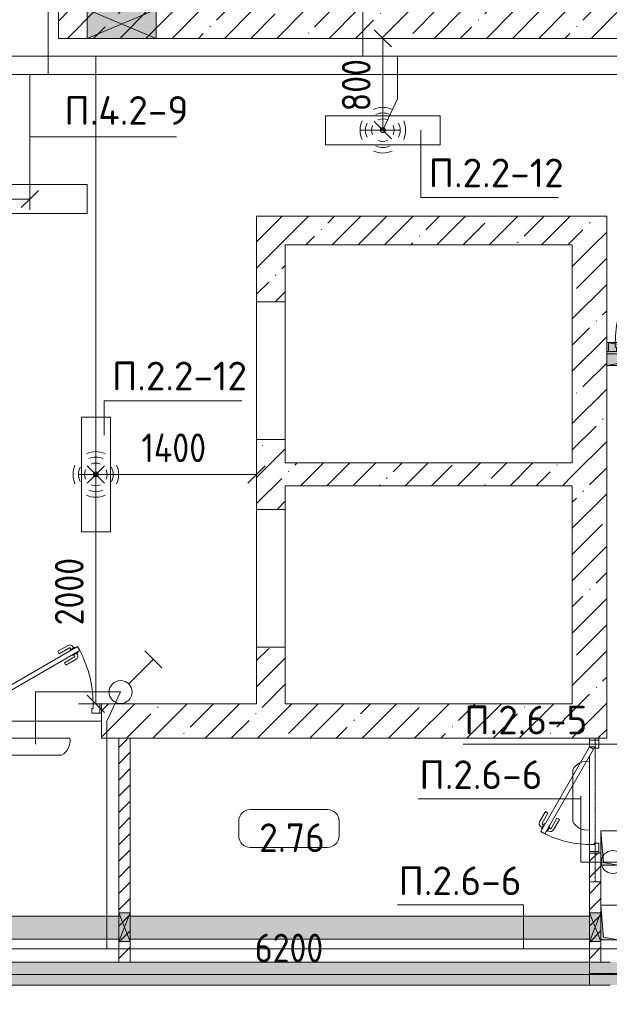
# Model space of a CAD drawing. Header units: millimetres. Extents: x -32229 to 288056, y -13689 to 125138.
# Tile 139 of 193: x 34897 to 40033, y 81182 to 89763. Entities that reach past the tile are written whole.
import ezdxf

# ---------------------------------------------------------------- set-up
doc = ezdxf.new("R2010")
doc.units = ezdxf.units.MM
doc.linetypes.add('3_ Штрих_ 1 х 1 мм', pattern=[2, 1, -1])
for name, color, linetype, lineweight in [('A-ANNO-DIMS', 7, 'Continuous', 9), ('A-ANNO-DIMS-200', 7, 'Continuous', 9), ('A-ANNO-NOTE', 7, 'Continuous', 18), ('A-AREA-IDEN', 7, 'Continuous', 9), ('A-DETL-THIN', 7, 'Continuous', 9), ('A-DOOR', 7, 'Continuous', 18), ('A-DOOR-FRAM', 7, 'Continuous', 9), ('A-DOOR-OPNG', 7, 'Continuous', 18), ('A-FLOR', 7, 'Continuous', 18), ('A-GLAZ', 7, 'Continuous', 18), ('A-WALL', 7, 'Continuous', 18), ('A-WALL-PATT', 7, 'Continuous', 40), ('G-ANNO-TEXT', 7, 'Continuous', 9), ('I-WALL', 7, 'Continuous', 18), ('M-EQPM', 7, 'Continuous', 18), ('S-BEAM', 7, 'Continuous', 18)]:
    doc.layers.add(name, color=color, linetype=linetype, lineweight=lineweight)
doc.layers.add('A-DETL', color=7, linetype='Continuous', lineweight=9, true_color=0x00a600)
doc.styles.add('GOST Common_3', font='GOST_Common.ttf', dxfattribs={"width": 0.9, "height": 250})
doc.styles.add('GOST Common_4', font='GOST_Common.ttf', dxfattribs={"height": 250})
doc.styles.add('ISOCPEUR', font='isocpeur.ttf', dxfattribs={"height": 250})
doc.dimstyles.new('ГОСТ_2_5_мм2', dxfattribs={"dimscale": 304.8, "dimtxt": 251.428749, "dimasz": 0.492126, "dimexe": 0.492126, "dimexo": 0.656168, "dimgap": 0.098425, "dimtad": 1, "dimdec": 0, "dimdsep": 46, "dimtxsty": 'GOST Common_3', "dimblk1": 'OBLIQUE', "dimblk2": 'OBLIQUE', "dimsah": 1, "dimcen": 0.09, "dimazin": 2, "dimtfac": 1, "dimtdec": 4, "dimtix": 1, "dimtmove": 0, "dimatfit": 3, "dimfxl": 1, "dimtvp": 1, "dimtolj": 1, "dimtzin": 0, "dimarcsym": 2})
doc.dimstyles.new('ГОСТ_2_5_мм2_1', dxfattribs={"dimscale": 304.8, "dimtxt": 251.428749, "dimasz": 0.492126, "dimexe": 0.492126, "dimexo": 0.656168, "dimgap": 0.098425, "dimtad": 1, "dimdec": 0, "dimdsep": 46, "dimtxsty": 'GOST Common_3', "dimblk1": 'OBLIQUE', "dimblk2": 'OBLIQUE', "dimsah": 1, "dimcen": 0.09, "dimazin": 2, "dimtfac": 1, "dimtdec": 4, "dimtix": 1, "dimtmove": 0, "dimatfit": 3, "dimfxl": 1, "dimtvp": 1, "dimtolj": 1, "dimtzin": 0, "dimarcsym": 2})
pattern_1 = [(45, (0, 0), (-70.71068, 70.71068), [])]
pattern_2 = [(45, (0, 0), (-228.0985, 228.0985), []), (45, (228.1, 0), (-228.0985, 228.0985), [403.225, -80.645, 6.706, -73.939])]

# ---------------------------------------------------------------- blocks, each defined once
blk = doc.blocks.new('АР_Дверь однопольная - 1150х2100h_кл_ коридор-6684667--02 ЭО')
at = {"layer": 'A-DOOR', "color": 253, "lineweight": 5, "true_color": 0xaaaaaa}
for p, q in [((-366, 550), (-368.4, 545.9)), ((-368.4, 545.9), (-325.1, 520.9)), ((-357.5, 539.7), (-363.6, 529.3)), ((-335.9, 527.2), (-341.9, 516.8)), ((-325.1, 520.9), (-321.1, 527.9)), ((-206.3, 536.7), (-229.4, 550)), ((-206.3, 536.7), (-198.6, 550)), ((-263.8, 437.1), (-352.6, 488.3)), ((-251.3, 458.7), (-340.1, 510)), ((-251.3, 458.7), (-263.8, 437.1))]:
    blk.add_line(p, q, dxfattribs=at)
at = {"layer": 'A-DOOR', "color": 253, "lineweight": 13, "true_color": 0xaaaaaa}
for p, q in [((-359.4, 550), (420, 100)), ((500, 100), (-279.4, 550)), ((420, 100), (480, 65.4)), ((480, 65.4), (500, 100))]:
    blk.add_line(p, q, dxfattribs=at)
at = {"layer": 'A-DOOR', "color": 253, "lineweight": 5, "true_color": 0xaaaaaa}
for centre, radius, start, end in [((500, 100), 1000, 153.16496, 180), ((-337.6, 514.3), 30, 150, 240), ((-337.6, 514.3), 4.99, 150, 240)]:
    blk.add_arc(centre, radius, start, end, dxfattribs=at)
at = {"layer": 'A-DOOR-FRAM', "color": 253, "lineweight": 13, "true_color": 0xaaaaaa}
for p, q in [((-560, 100), (-575, 100)), ((-500, 100), (-560, 100)), ((-560, 100), (-560, 20)), ((-500, 60), (-500, 100)), ((560, 100), (500, 100)), ((500, 100), (500, 60)), ((560, 20), (560, 100)), ((560, 100), (575, 100)), ((-560, 20), (-575, 20)), ((-560, 20), (-490, 20)), ((-490, 60), (-500, 60)), ((-490, 20), (-490, 60)), ((500, 60), (490, 60)), ((490, 60), (490, 20)), ((490, 20), (560, 20)), ((560, 20), (575, 20))]:
    blk.add_line(p, q, dxfattribs=at)
blk = doc.blocks.new('КР-Проем - Настраиваемый-4829890--02 ЭО')
at = {"layer": 'A-DOOR-OPNG', "color": 253, "lineweight": 13, "true_color": 0xaaaaaa}
for p, q in [((-600, 125), (600, 125)), ((-600, -125), (600, -125))]:
    blk.add_line(p, q, dxfattribs=at)
blk = doc.blocks.new('АР_Дверь однопольная - 1000х2100h_850__Кладовая-4711884--02 ЭО')
at = {"layer": 'A-DOOR', "color": 253, "lineweight": 13, "true_color": 0xaaaaaa}
for p, q in [((-311.1, 475), (-331.1, 440.4)), ((-331.1, 440.4), (405, 15.4)), ((425, 50), (-311.1, 475)), ((405, 15.4), (425, 50))]:
    blk.add_line(p, q, dxfattribs=at)
at = {"layer": 'A-DOOR', "color": 253, "lineweight": 5, "true_color": 0xaaaaaa}
for p, q in [((-289.5, 462.5), (-285.5, 469.4)), ((-285.5, 469.4), (-242.2, 444.4)), ((-274.6, 463.2), (-268.6, 473.6)), ((-253, 450.7), (-247, 461.1)), ((-242.2, 444.4), (-246.2, 437.5)), ((-151.4, 411.7), (-240.2, 462.9)), ((-138.9, 433.3), (-227.7, 484.6)), ((-151.4, 411.7), (-138.9, 433.3)), ((-309.5, 427.9), (-313.5, 420.9)), ((-313.5, 420.9), (-270.2, 395.9)), ((-302.6, 414.7), (-308.7, 404.3)), ((-208.9, 312.1), (-297.7, 363.3)), ((-281, 402.2), (-287, 391.8)), ((-196.4, 333.7), (-285.2, 385)), ((-270.2, 395.9), (-266.2, 402.9)), ((-196.4, 333.7), (-208.9, 312.1))]:
    blk.add_line(p, q, dxfattribs=at)
for centre, radius, start, end in [((425, 50), 850, 150, 180), ((-242.7, 458.6), 30, 60, 150), ((-242.7, 458.6), 4.99, 60, 150), ((-282.7, 389.3), 30, 150, 240), ((-282.7, 389.3), 4.99, 150, 240)]:
    blk.add_arc(centre, radius, start, end, dxfattribs=at)
at = {"layer": 'A-DOOR-FRAM', "color": 253, "lineweight": 13, "true_color": 0xaaaaaa}
for p, q in [((-485, 50), (-500, 50)), ((-425, 50), (-485, 50)), ((-485, 50), (-485, -30)), ((-425, 10), (-425, 50)), ((-415, 10), (-425, 10)), ((-415, -30), (-415, 10)), ((425, 10), (415, 10)), ((415, 10), (415, -30)), ((485, 50), (425, 50)), ((425, 50), (425, 10)), ((485, -30), (485, 50)), ((485, 50), (500, 50)), ((-485, -30), (-500, -30)), ((-485, -30), (-415, -30)), ((415, -30), (485, -30)), ((485, -30), (500, -30))]:
    blk.add_line(p, q, dxfattribs=at)
blk = doc.blocks.new('АР_Лоток - 200х100h_ЛВ1-7902330--02 ЭО')
at = {"layer": 'M-EQPM', "lineweight": 13, "true_color": 0xf3f3f3}
h = blk.add_hatch(color=7, dxfattribs=at)
h.paths.add_polyline_path([(12425, -100), (12425, 100), (8425, 100), (8425, -100), (11214.309098, -100)])
h.paths.add_polyline_path([(815.348076, -100), (3550, -100), (3550, 100), (0, 100), (0, -100)])
h.paths.add_polyline_path([(3650, -100), (8325, -100), (8325, 100), (3650, 100)])
at = {"layer": 'M-EQPM', "color": 253, "lineweight": 13, "true_color": 0xaaaaaa}
for p, q in [((8325, 100), (3650, 100)), ((12425, 100), (8425, 100)), ((3650, -100), (8325, -100)), ((8425, -100), (12425, -100))]:
    blk.add_line(p, q, dxfattribs=at)
blk = doc.blocks.new('АР_Отверстие прямоугольное - ЭОМ-3292244--02 ЭО')
at = {"layer": 'A-GLAZ', "lineweight": 13, "true_color": 0xf0f0f0}
blk.add_hatch(color=7, dxfattribs=at).paths.add_polyline_path([(425, 125), (-175, 125), (-175, -125), (425, -125)])
at = {"layer": 'A-GLAZ', "color": 253, "lineweight": 5, "true_color": 0xaaaaaa}
for p, q in [((425, 125), (-175, -125)), ((-175, 125), (425, -125))]:
    blk.add_line(p, q, dxfattribs=at)
at = {"layer": 'A-GLAZ', "color": 253, "lineweight": 13, "true_color": 0xaaaaaa}
for p, q in [((425, 125), (-175, 125)), ((-175, 125), (-175, -125)), ((-175, 125), (-175, -125)), ((425, -125), (425, 125)), ((425, 125), (425, -125)), ((-175, -125), (425, -125))]:
    blk.add_line(p, q, dxfattribs=at)
blk = doc.blocks.new('АР_Дверь однопольная - 1150х2100h_кл_ коридор-4725462--02 ЭО')
at = {"layer": 'A-DOOR', "color": 253, "lineweight": 13, "true_color": 0xaaaaaa}
for p, q in [((366, 650), (-500, 150)), ((-480, 115.4), (386, 615.4)), ((386, 615.4), (366, 650)), ((-500, 150), (-480, 115.4))]:
    blk.add_line(p, q, dxfattribs=at)
at = {"layer": 'A-DOOR', "color": 253, "lineweight": 5, "true_color": 0xaaaaaa}
for p, q in [((193.8, 608.3), (282.6, 659.6)), ((206.3, 586.7), (193.8, 608.3)), ((206.3, 586.7), (295.1, 637.9)), ((340.4, 644.4), (297.1, 619.4)), ((297.1, 619.4), (301.1, 612.5)), ((307.9, 625.7), (301.9, 636.1)), ((329.5, 638.2), (323.5, 648.6)), ((344.4, 637.5), (340.4, 644.4)), ((364.4, 602.9), (368.4, 595.9)), ((251.3, 508.7), (340.1, 560)), ((263.8, 487.1), (352.6, 538.3)), ((325.1, 570.9), (321.1, 577.9)), ((368.4, 595.9), (325.1, 570.9)), ((335.9, 577.2), (341.9, 566.8)), ((357.5, 589.7), (363.6, 579.3)), ((251.3, 508.7), (263.8, 487.1))]:
    blk.add_line(p, q, dxfattribs=at)
for centre, radius, start, end in [((297.6, 633.6), 30, 30, 120), ((297.6, 633.6), 4.99, 30, 120), ((-500, 150), 1000, 360, 30), ((337.6, 564.3), 4.99, 300, 30), ((337.6, 564.3), 30, 300, 30)]:
    blk.add_arc(centre, radius, start, end, dxfattribs=at)
at = {"layer": 'A-DOOR-FRAM', "color": 253, "lineweight": 13, "true_color": 0xaaaaaa}
for p, q in [((-560, 150), (-575, 150)), ((-500, 150), (-560, 150)), ((-560, 150), (-560, 70)), ((-500, 110), (-500, 150)), ((-490, 110), (-500, 110)), ((-490, 70), (-490, 110)), ((500, 110), (490, 110)), ((490, 110), (490, 70)), ((560, 150), (500, 150)), ((500, 150), (500, 110)), ((560, 70), (560, 150)), ((560, 150), (575, 150)), ((-560, 70), (-575, 70)), ((-560, 70), (-490, 70)), ((490, 70), (560, 70)), ((560, 70), (575, 70))]:
    blk.add_line(p, q, dxfattribs=at)
blk = doc.blocks.new('АР_Канал вертикальный прямоугольный - ЭОМ-5405595--02 ЭО')
at = {"layer": 'M-EQPM', "lineweight": 13, "true_color": 0xe2e2e2}
blk.add_hatch(color=254, dxfattribs=at).paths.add_polyline_path([(-150, 75), (-150, -75), (-127.5, 52.5), (150, 75)])
at = {"layer": 'M-EQPM', "color": 253, "lineweight": 13, "true_color": 0xaaaaaa}
for p, q in [((150, 75), (-150, 75)), ((-150, 75), (-150, -75)), ((150, 75), (-150, 75)), ((-150, 75), (-150, -75)), ((-150, -75), (-150, 75)), ((-150, 75), (150, 75)), ((-150, -75), (-127.5, 52.5)), ((-150, -75), (-127.5, 52.5)), ((-127.5, 52.5), (150, 75)), ((-127.5, 52.5), (150, 75)), ((150, -75), (150, 75)), ((150, 75), (150, -75)), ((-150, -75), (150, -75)), ((150, -75), (-150, -75))]:
    blk.add_line(p, q, dxfattribs=at)
blk = doc.blocks.new('АР_Отверстие прямоугольное - ЭОМ-3648813--02 ЭО')
at = {"layer": 'A-GLAZ', "lineweight": 13, "true_color": 0xf0f0f0}
blk.add_hatch(color=7, dxfattribs=at).paths.add_polyline_path([(-475, 100), (-475, -100), (725, -100), (725, 100)])
at = {"layer": 'A-GLAZ', "color": 253, "lineweight": 5, "true_color": 0xaaaaaa}
for p, q in [((725, 100), (-475, -100)), ((-475, 100), (725, -100))]:
    blk.add_line(p, q, dxfattribs=at)
at = {"layer": 'A-GLAZ', "color": 253, "lineweight": 13, "true_color": 0xaaaaaa}
for p, q in [((725, 100), (-475, 100)), ((-475, 100), (-475, -100)), ((-475, 100), (-475, -100)), ((725, -100), (725, 100)), ((725, 100), (725, -100)), ((-475, -100), (725, -100))]:
    blk.add_line(p, q, dxfattribs=at)
blk = doc.blocks.new('АР_Отверстие прямоугольное - ВК-4132909--02 ЭО')
at = {"layer": 'A-GLAZ', "lineweight": 13, "true_color": 0xf0f0f0}
blk.add_hatch(color=7, dxfattribs=at).paths.add_polyline_path([(250, -50), (250, 50), (0, 50), (0, -50)])
at = {"layer": 'A-GLAZ', "color": 253, "lineweight": 5, "true_color": 0xaaaaaa}
for p, q in [((250, 50), (0, -50)), ((0, 50), (250, -50))]:
    blk.add_line(p, q, dxfattribs=at)
at = {"layer": 'A-GLAZ', "color": 253, "lineweight": 13, "true_color": 0xaaaaaa}
for p, q in [((250, 50), (0, 50)), ((0, 50), (0, -50)), ((0, 50), (0, -50)), ((250, -50), (250, 50)), ((250, 50), (250, -50)), ((0, -50), (250, -50))]:
    blk.add_line(p, q, dxfattribs=at)
blk = doc.blocks.new('АР_Отверстие прямоугольное - ВК-V113--02 ЭО')
at = {"layer": 'A-GLAZ', "lineweight": 13, "true_color": 0xf0f0f0}
blk.add_hatch(color=7, dxfattribs=at).paths.add_polyline_path([(250, 50), (0, 50), (0, -50), (250, -50)])
at = {"layer": 'A-GLAZ', "color": 253, "lineweight": 5, "true_color": 0xaaaaaa}
for p, q in [((250, 50), (0, -50)), ((0, 50), (250, -50))]:
    blk.add_line(p, q, dxfattribs=at)
at = {"layer": 'A-GLAZ', "color": 253, "lineweight": 13, "true_color": 0xaaaaaa}
for p, q in [((0, 50), (0, -50)), ((0, 50), (0, -50)), ((250, 50), (235, 50)), ((250, -50), (250, 50)), ((250, 50), (250, -50)), ((0, -50), (250, -50))]:
    blk.add_line(p, q, dxfattribs=at)
blk = doc.blocks.new('АР_Перемычка - 100_Уx1_75x5__Оп_250-0_125x80x5_-6370712--02 ЭО')
at = {"layer": 'S-BEAM', "color": 9, "linetype": '3_ Штрих_ 1 х 1 мм', "lineweight": 15, "true_color": 0xc4c4c4}
for p, q in [((-750, 50), (-750, -50)), ((500, 50), (500, -50)), ((-750, 0), (500, 0))]:
    blk.add_line(p, q, dxfattribs=at)
blk = doc.blocks.new('АР_Перемычка - 200_Уx2_75x5__250-250-7318201--02 ЭО')
at = {"layer": 'S-BEAM', "color": 9, "linetype": '3_ Штрих_ 1 х 1 мм', "lineweight": 15, "true_color": 0xc4c4c4}
for p, q in [((-700, 100), (-700, -100)), ((700, 100), (700, -100)), ((-700, 0), (-520, 0)), ((-520, 0), (-450, 0)), ((-450, 0), (450, 0)), ((450, 0), (680, 0)), ((680, 0), (700, 0))]:
    blk.add_line(p, q, dxfattribs=at)
blk = doc.blocks.new('АР_Перемычка - 200_Уx2_75x5__Оп_250-0_75x5_-V133--02 ЭО')
at = {"layer": 'S-BEAM', "color": 9, "linetype": '3_ Штрих_ 1 х 1 мм', "lineweight": 15, "true_color": 0xc4c4c4}
for p, q in [((-575, 100), (-575, -100)), ((825, 100), (825, -100)), ((-575, 0), (-25, 0)), ((-25, 0), (95, 0)), ((95, 0), (625, 0)), ((625, 0), (825, 0))]:
    blk.add_line(p, q, dxfattribs=at)
blk = doc.blocks.new('Наметкина 10_РД_АР_П_rvt-1--02 ЭО')
at = {"layer": 'A-WALL-PATT', "lineweight": 5, "true_color": 0xaaaaaa}
h = blk.add_hatch(dxfattribs=at)
h.set_pattern_fill('FP_3', color=253, style=0, pattern_type=2)
h.set_pattern_definition(pattern_2)
h.paths.add_polyline_path([(43610.3, 89600), (43610.3, 89850), (35235.3, 89850), (35235.3, 89600), (41610.3, 89600)])
h = blk.add_hatch(dxfattribs=at)
h.set_pattern_fill('FP_3', color=253, style=0, pattern_type=2)
h.set_pattern_definition(pattern_2)
h.paths.add_polyline_path([(39710.3, 87800), (40010.3, 87800), (40010.3, 88050), (36960.3, 88050), (36960.3, 87800), (38649.6, 87800)])
h = blk.add_hatch(dxfattribs=at)
h.set_pattern_fill('FP_3', color=253, style=0, pattern_type=2)
h.set_pattern_definition(pattern_2)
h.paths.add_polyline_path([(37210.3, 83800), (37210.3, 84295), (36960.3, 84295), (36960.3, 83800)])
h.paths.add_polyline_path([(37210.3, 85495), (37210.3, 86105), (36960.3, 86105), (36960.3, 85495)])
h.paths.add_polyline_path([(37210.3, 87305), (37210.3, 87800), (36960.3, 87800), (36960.3, 87305)])
h = blk.add_hatch(dxfattribs=at)
h.set_pattern_fill('FP_3', color=253, style=0, pattern_type=2)
h.set_pattern_definition(pattern_2)
h.paths.add_polyline_path([(40010.3, 83500), (40010.3, 87800), (39710.3, 87800), (39710.3, 83500)])
h = blk.add_hatch(dxfattribs=at)
h.set_pattern_fill('FP_3', color=253, style=0, pattern_type=2)
h.set_pattern_definition(pattern_2)
h.paths.add_polyline_path([(37210.3, 85700), (39710.3, 85700), (39710.3, 85900), (37210.3, 85900)])
h = blk.add_hatch(dxfattribs=at)
h.set_pattern_fill('FP_3', color=253, style=0, pattern_type=2)
h.set_pattern_definition(pattern_2)
h.paths.add_polyline_path([(35610.3, 83500), (39710.3, 83500), (39710.3, 83800), (35610.3, 83800)])
h.paths.add_polyline_path([(34460.3, 83500), (34460.3, 83800), (26885.3, 83800), (26885.3, 83500), (33450.1, 83500)])
h = blk.add_hatch(dxfattribs=at)
h.set_pattern_fill('FP_2', color=253, style=0, pattern_type=2)
h.set_pattern_definition(pattern_1)
h.paths.add_polyline_path([(35860.3, 81550), (35860.3, 83500), (35760.3, 83500), (35760.3, 81550)])
h = blk.add_hatch(dxfattribs=at)
h.set_pattern_fill('FP_2', color=253, style=0, pattern_type=2)
h.set_pattern_definition(pattern_1)
h.paths.add_polyline_path([(39960.3, 81550), (39960.3, 82500), (39860.3, 82500), (39860.3, 81550)])
h = blk.add_hatch(dxfattribs=at)
h.set_pattern_fill('FP_1', color=253, style=0, pattern_type=2)
h.set_pattern_definition([(135, (300.56, 377.28), (-565.6854, 6e-14), [10, -790]), (135, (349.8, 474.73), (-565.6854, 6e-14), [10, -790]), (135, (423.93, 473.06), (-565.6854, 6e-14), [10, -790]), (135, (229.92, 447.9), (-565.6854, 6e-14), [10, -790]), (135, (155.08, 447.9), (-565.6854, 6e-14), [10, -790]), (135, (114.9, 369.03), (-565.6854, 6e-14), [10, -790]), (135, (132.43, 285.8), (-565.6854, 6e-14), [10, -790]), (135, (214.66, 322), (-565.6854, 6e-14), [10, -790]), (135, (198.16, 261.88), (-565.6854, 6e-14), [10, -790]), (135, (45.2, 272.9), (-565.6854, 6e-14), [10, -790]), (135, (42.32, 336.16), (-565.6854, 6e-14), [10, -790]), (135, (92.26, 192.24), (-565.6854, 6e-14), [10, -790]), (135, (7.07, 149.2), (-565.6854, 6e-14), [10, -790]), (135, (80.6, 95.1), (-565.6854, 6e-14), [10, -790]), (135, (79.53, 36.94), (-565.6854, 6e-14), [10, -790]), (135, (153.87, 74.56), (-565.6854, 6e-14), [10, -790]), (135, (228.35, 124.8), (-565.6854, 6e-14), [10, -790]), (135, (279.75, 180.4), (-565.6854, 6e-14), [10, -790]), (135, (282.9, 31.63), (-565.6854, 6e-14), [10, -790]), (135, (377.38, 53.45), (-565.6854, 6e-14), [10, -790]), (135, (352.28, 102.7), (-565.6854, 6e-14), [10, -790]), (135, (354.05, 0), (-565.6854, 6e-14), [10, -790]), (135, (553.23, 16.45), (-565.6854, 6e-14), [10, -790]), (135, (542.38, 63.45), (-565.6854, 6e-14), [10, -790]), (135, (536.58, 239.3), (-565.6854, 6e-14), [10, -790]), (135, (475.85, 203.9), (-565.6854, 6e-14), [10, -790]), (135, (475.85, 316.54), (-565.6854, 6e-14), [10, -790]), (135, (520.8, 408.7), (-565.6854, 6e-14), [10, -790]), (135, (551.1, 470.8), (-565.6854, 6e-14), [10, -790]), (135, (235.25, 537.93), (-565.6854, 6e-14), [10, -790]), (135, (407.25, 547.65), (-565.6854, 6e-14), [10, -790]), (135, (94.5, 558.6), (-565.6854, 6e-14), [10, -790]), (135, (46.4, 532.3), (-565.6854, 6e-14), [10, -790]), (135, (85.56, 465.04), (-565.6854, 6e-14), [10, -790]), (135, (355.53, 181.14), (-565.6854, 6e-14), [10, -790]), (135, (362.23, 243.6), (-565.6854, 6e-14), [10, -790]), (135, (413.45, 344.1), (-565.6854, 6e-14), [10, -790]), (135, (286.3, 273.25), (-565.6854, 6e-14), [10, -790]), (135, (423.02, 263.72), (-565.6854, 6e-14), [10, -790]), (135, (162.94, 190.2), (-565.6854, 6e-14), [10, -790]), (135, (470.25, 120.93), (-565.6854, 6e-14), [10, -790]), (135, (484.48, 9.78), (-565.6854, 6e-14), [10, -790]), (45, (0, 212.13), (-565.6854, 0), []), (45, (212.13, 0), (-565.6854, 0), []), (45, (353.55, 0), (-565.6854, 0), []), (45, (0, 353.55), (-565.6854, 0), [])])
h.paths.add_polyline_path([(27235.3, 81350), (43210.3, 81350), (43210.3, 81550), (27235.3, 81550)])
at = {"layer": 'A-FLOR', "color": 253, "lineweight": 13, "true_color": 0xaaaaaa}
for p, q in [((36960.3, 86105), (36960.3, 87305)), ((40010.3, 86950), (40025.3, 86950)), ((40025.3, 86950), (40010.3, 86950)), ((36960.3, 84295), (36960.3, 85495)), ((35610.3, 83650), (34460.3, 83650)), ((34475.3, 83650), (35610.3, 83650)), ((39860.3, 83500), (39860.3, 83485)), ((39860.3, 83485), (39860.3, 83500)), ((39860.3, 83345), (39860.3, 82575)), ((39860.3, 82575), (39860.3, 83345)), ((39860.3, 82515), (39860.3, 82500)), ((39860.3, 82500), (39860.3, 82515)), ((31085.3, 81950), (35760.3, 81950)), ((35860.3, 81950), (39860.3, 81950)), ((35760.3, 81750), (31085.3, 81750)), ((39860.3, 81750), (35860.3, 81750))]:
    blk.add_line(p, q, dxfattribs=at)
at = {"layer": 'A-WALL', "color": 253, "lineweight": 13, "true_color": 0xaaaaaa}
for p, q in [((35235.3, 89850), (35235.3, 89600)), ((35235.3, 89600), (35485.3, 89600)), ((35485.3, 89600), (36085.3, 89600)), ((36085.3, 89600), (41410.3, 89600)), ((40010.3, 88050), (36960.3, 88050)), ((36960.3, 88050), (36960.3, 87800)), ((40010.3, 87800), (40010.3, 88050)), ((36960.3, 87800), (36960.3, 87305)), ((37210.3, 87800), (39710.3, 87800)), ((37210.3, 87305), (37210.3, 87800)), ((39710.3, 87800), (39710.3, 85900)), ((40010.3, 86950), (40010.3, 87800)), ((36960.3, 87305), (37210.3, 87305)), ((40010.3, 86750), (40010.3, 86950)), ((40010.3, 83500), (40010.3, 86750)), ((36960.3, 86105), (36960.3, 85495)), ((37210.3, 86105), (36960.3, 86105)), ((37210.3, 85900), (37210.3, 86105)), ((39710.3, 85900), (37210.3, 85900)), ((37210.3, 85495), (37210.3, 85700)), ((37210.3, 85700), (39710.3, 85700)), ((39710.3, 85700), (39710.3, 83800)), ((36960.3, 85495), (37210.3, 85495)), ((36960.3, 84295), (36960.3, 83800)), ((37210.3, 84295), (36960.3, 84295)), ((37210.3, 83800), (37210.3, 84295)), ((36960.3, 83800), (35610.3, 83800)), ((35610.3, 83800), (35610.3, 83500)), ((39710.3, 83800), (37210.3, 83800)), ((35610.3, 83500), (39710.3, 83500)), ((39710.3, 83500), (40010.3, 83500))]:
    blk.add_line(p, q, dxfattribs=at)
at = {"layer": 'A-WALL', "color": 253, "lineweight": 15, "true_color": 0xaaaaaa}
for p, q in [((35860.3, 81550), (35760.3, 81550)), ((35760.3, 81550), (35860.3, 81550)), ((39860.3, 81550), (39960.3, 81550)), ((39960.3, 81550), (39860.3, 81550))]:
    blk.add_line(p, q, dxfattribs=at)
at = {"layer": 'I-WALL', "color": 253, "lineweight": 13, "true_color": 0xaaaaaa}
for p, q in [((35760.3, 83500), (35760.3, 81980)), ((35860.3, 83500), (35760.3, 83500)), ((35860.3, 81980), (35860.3, 83500)), ((39860.3, 82500), (39860.3, 81980)), ((39960.3, 82500), (39860.3, 82500)), ((39960.3, 82045), (39960.3, 82395)), ((35760.3, 81980), (35760.3, 81730)), ((35860.3, 81730), (35860.3, 81980)), ((39860.3, 81980), (39860.3, 81730)), ((35760.3, 81730), (35760.3, 81550)), ((35860.3, 81550), (35860.3, 81730)), ((39860.3, 81730), (39860.3, 81550)), ((39960.3, 81730), (39960.3, 81745)), ((39960.3, 81550), (39960.3, 81730)), ((35760.3, 81550), (31085.3, 81550)), ((39860.3, 81550), (35860.3, 81550)), ((40040.3, 81550), (39960.3, 81550)), ((27235.3, 81350), (40040.3, 81350))]:
    blk.add_line(p, q, dxfattribs=at)
at = {"layer": 'A-DOOR', "color": 253, "lineweight": 13, "true_color": 0xaaaaaa}
for name, p in [('АР_Дверь однопольная - 1150х2100h_кл_ коридор-6684667--02 ЭО', (40585.3, 86850)), ('АР_Дверь однопольная - 1150х2100h_кл_ коридор-4725462--02 ЭО', (35035.3, 83650))]:
    blk.add_blockref(name, p, dxfattribs=at)
for name, p, rotation in [('КР-Проем - Настраиваемый-4829890--02 ЭО', (37085.3, 86705), 269.9999999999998), ('КР-Проем - Настраиваемый-4829890--02 ЭО', (37085.3, 84895), 269.9999999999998), ('АР_Дверь однопольная - 1000х2100h_850__Кладовая-4711884--02 ЭО', (39910.3, 83000), 90)]:
    blk.add_blockref(name, p, dxfattribs=dict(at, rotation=rotation))
at = {"layer": 'A-GLAZ', "color": 253, "lineweight": 13, "true_color": 0xaaaaaa}
for name, p, rotation in [('АР_Отверстие прямоугольное - ЭОМ-3292244--02 ЭО', (35910.3, 89725), 180), ('АР_Отверстие прямоугольное - ВК-4132909--02 ЭО', (35810.3, 81730), 90), ('АР_Отверстие прямоугольное - ВК-V113--02 ЭО', (39910.3, 81980), 270)]:
    blk.add_blockref(name, p, dxfattribs=dict(at, rotation=rotation))
blk.add_blockref('АР_Отверстие прямоугольное - ЭОМ-3648813--02 ЭО', (40485.3, 86850), dxfattribs=at)
at = {"layer": 'M-EQPM', "color": 253, "lineweight": 13, "true_color": 0xaaaaaa, "rotation": 90}
for p in [(40035.3, 82545), (40035.3, 81895)]:
    blk.add_blockref('АР_Канал вертикальный прямоугольный - ЭОМ-5405595--02 ЭО', p, dxfattribs=at)
at = {"layer": 'M-EQPM', "color": 253, "lineweight": 13, "true_color": 0xaaaaaa}
blk.add_blockref('АР_Лоток - 200х100h_ЛВ1-7902330--02 ЭО', (27435.3, 81850), dxfattribs=at)
at = {"layer": 'S-BEAM', "color": 253, "lineweight": 13, "true_color": 0xaaaaaa}
for name, p in [('АР_Перемычка - 200_Уx2_75x5__Оп_250-0_75x5_-V133--02 ЭО', (40585.3, 86850)), ('АР_Перемычка - 200_Уx2_75x5__250-250-7318201--02 ЭО', (40560.3, 81450))]:
    blk.add_blockref(name, p, dxfattribs=at)
at = {"layer": 'S-BEAM', "color": 253, "lineweight": 13, "true_color": 0xaaaaaa, "rotation": 90}
blk.add_blockref('АР_Перемычка - 100_Уx1_75x5__Оп_250-0_125x80x5_-6370712--02 ЭО', (39910.3, 83000), dxfattribs=at)
blk = doc.blocks.new('DIMBLOCK59--02 ЭО')
at = {"layer": 'A-ANNO-DIMS-200'}
for p, q in [((34160.3, 81295.2), (34160.3, 81590.7)), ((34160.3, 81440.7), (34235.3, 81515.7)), ((40360.3, 81295.2), (40360.3, 81590.7)), ((40360.3, 81440.7), (40435.3, 81515.7)), ((34160.3, 81440.7), (34085.3, 81365.7)), ((34160.3, 81440.7), (40360.3, 81440.7)), ((34160.3, 81440.7), (34160.3, 81295.2)), ((40360.3, 81440.7), (40285.3, 81365.7)), ((40360.3, 81440.7), (40360.3, 81295.2))]:
    blk.add_line(p, q, dxfattribs=at)
at = {"layer": 'A-ANNO-DIMS-200', "color": 0, "insert": (36944.9, 81797.4), "char_height": 250, "width": 756.843, "attachment_point": 1, "line_spacing_factor": 1.022761, "style": 'GOST Common_3'}
blk.add_mtext('6200', dxfattribs=at)
blk = doc.blocks.new('_Oblique')
at = {"color": 0, "linetype": 'ByBlock', "lineweight": -2}
blk.add_line((-0.5, -0.5), (0.5, 0.5), dxfattribs=at)
blk = doc.blocks.new('Марка помещения 2 - Марка помещения 2-1605974--02 ЭО')
at = {"layer": 'A-AREA-IDEN', "color": 253, "true_color": 0xaaaaaa}
for p, q in [((-1.797, 0.841), (1.569, 0.841)), ((-2.297, -0.309), (-2.297, 0.341)), ((2.069, 0.341), (2.069, -0.309)), ((1.569, -0.809), (-1.797, -0.809))]:
    blk.add_line(p, q, dxfattribs=at)
for centre, start, end in [((-1.797, 0.341), 90, 180), ((1.569, 0.341), 0, 90), ((-1.797, -0.309), 180, 270), ((1.569, -0.309), 270, 360)]:
    blk.add_arc(centre, 0.5, start, end, dxfattribs=at)
blk = doc.blocks.new('DIMBLOCK351--02 ЭО')
at = {"layer": 'A-ANNO-DIMS-200'}
for p, q in [((31485.3, 88105.6), (31485.3, 88349.5)), ((34985.3, 88105.6), (34985.3, 88349.5)), ((31485.3, 88199.5), (31560.3, 88274.5)), ((34985.3, 88199.5), (35060.3, 88274.5)), ((31485.3, 88199.5), (31410.3, 88124.5)), ((31485.3, 88199.5), (34985.3, 88199.5)), ((31485.3, 88199.5), (31485.3, 88105.6)), ((34985.3, 88199.5), (34910.3, 88124.5)), ((34985.3, 88199.5), (34985.3, 88105.6))]:
    blk.add_line(p, q, dxfattribs=at)
at = {"layer": 'A-ANNO-DIMS-200', "color": 0, "insert": (32919.9, 88556.2), "char_height": 250, "width": 756.843, "attachment_point": 1, "line_spacing_factor": 1.022761, "style": 'GOST Common_3'}
blk.add_mtext('3500', dxfattribs=at)
blk = doc.blocks.new('DIMBLOCK352--02 ЭО')
at = {"layer": 'A-ANNO-DIMS-200'}
for p, q in [((38060, 89600), (37985, 89675)), ((38153.9, 89600), (37910, 89600)), ((38060, 88799.5), (38060, 89600)), ((38060, 89600), (38135, 89525)), ((38060, 89600), (38153.9, 89600)), ((38060, 88799.5), (37985, 88874.5)), ((37860.1, 88799.5), (38210, 88799.5)), ((38060, 88799.5), (37860.1, 88799.5)), ((38060, 88799.5), (38135, 88724.5))]:
    blk.add_line(p, q, dxfattribs=at)
at = {"layer": 'A-ANNO-DIMS-200', "color": 0, "insert": (37703.3, 88963.3), "char_height": 250, "width": 567.632, "attachment_point": 1, "rotation": 90, "line_spacing_factor": 1.022761, "style": 'GOST Common_3'}
blk.add_mtext('800', dxfattribs=at)
blk = doc.blocks.new('DIMBLOCK357--02 ЭО')
at = {"layer": 'A-ANNO-DIMS-200'}
for p, q in [((35559.9, 85799.9), (35484.9, 85874.9)), ((35653.9, 85799.9), (35409.9, 85799.9)), ((35559.9, 83800), (35559.9, 85799.9)), ((35559.9, 85799.9), (35634.9, 85724.9)), ((35559.9, 85799.9), (35653.9, 85799.9)), ((35559.9, 83800), (35484.9, 83875)), ((35653.9, 83800), (35409.9, 83800)), ((35559.9, 83800), (35634.9, 83725)), ((35559.9, 83800), (35653.9, 83800))]:
    blk.add_line(p, q, dxfattribs=at)
at = {"layer": 'A-ANNO-DIMS-200', "color": 0, "insert": (35203.2, 84484.6), "char_height": 250, "width": 756.843, "attachment_point": 1, "rotation": 90, "line_spacing_factor": 1.022761, "style": 'GOST Common_3'}
blk.add_mtext('2000', dxfattribs=at)
blk = doc.blocks.new('DIMBLOCK358--02 ЭО')
at = {"layer": 'A-ANNO-DIMS-200'}
for p, q in [((35560, 85705.9), (35560, 85949.8)), ((36960.3, 85705.9), (36960.3, 85949.8)), ((35560, 85799.8), (35635, 85874.8)), ((36960.3, 85799.8), (37035.3, 85874.8)), ((35560, 85799.8), (35485, 85724.8)), ((35560, 85799.8), (36960.3, 85799.8)), ((35560, 85799.8), (35560, 85705.9)), ((36960.3, 85799.8), (36885.3, 85724.8)), ((36960.3, 85799.8), (36960.3, 85705.9))]:
    blk.add_line(p, q, dxfattribs=at)
at = {"layer": 'A-ANNO-DIMS-200', "color": 0, "insert": (35957.6, 86156.5), "char_height": 250, "width": 726.16, "attachment_point": 1, "line_spacing_factor": 1.022761, "style": 'GOST Common_3'}
blk.add_mtext('1400', dxfattribs=at)

msp = doc.modelspace()

# ---------------------------------------------------------------- linework, layer by layer
at = {"layer": 'A-ANNO-NOTE', "color": 5, "lineweight": 9, "true_color": 0x0000ff}
for p, q in [((37560.1, 88925.8), (38560.1, 88925.8)), ((37560.1, 88673.2), (37560.1, 88925.8)), ((38560.1, 88925.8), (38560.1, 88673.2)), ((38560.1, 88673.2), (37560.1, 88673.2)), ((35433.6, 85299.9), (35433.6, 86299.9)), ((35433.6, 86299.9), (35686.3, 86299.9)), ((35686.3, 86299.9), (35686.3, 85299.9)), ((35686.3, 85299.9), (35433.6, 85299.9)), ((35986, 84261.7), (36134.2, 84113.5)), ((35846, 83973.5), (36060.1, 84187.6)), ((34736.7, 83500.9), (35333.9, 83500.9)), ((35261.2, 83353.5), (34809.4, 83353.5)), ((39861.1, 83298.6), (39861.1, 82701.4)), ((39713.8, 82774.1), (39713.8, 83225.9))]:
    msp.add_line(p, q, dxfattribs=at)
at = {"layer": 'A-ANNO-NOTE', "color": 1, "lineweight": 9, "true_color": 0xff0000}
for p, q in [((34485.3, 88325.9), (35485.3, 88325.9)), ((35485.3, 88325.9), (35485.3, 88073.2)), ((35485.3, 88073.2), (34485.3, 88073.2))]:
    msp.add_line(p, q, dxfattribs=at)
at = {"layer": 'A-ANNO-NOTE', "color": 5, "lineweight": 9, "true_color": 0x0000ff}
for centre, radius in [((38059.2, 88799.4), 20), ((38060.1, 88800.3), 20), ((38060.1, 88798.5), 20), ((38061, 88799.4), 20), ((35558.9, 85799.9), 20), ((35559.8, 85800.8), 20), ((35559.8, 85799), 20), ((35560.7, 85799.9), 20), ((35775.3, 83902.8), 100), ((40063.1, 82421.4), 100)]:
    msp.add_circle(centre, radius, dxfattribs=at)
for centre, radius, start, end in [((38060.1, 88798.5), 199.6, 66, 114), ((38060.1, 88798.5), 151.5, 66, 114), ((38060.1, 88798.5), 99.8, 66, 114), ((38061, 88799.4), 199.6, 156, 204), ((38061, 88799.4), 151.5, 156, 204), ((38061, 88799.4), 99.8, 156, 204), ((38059.2, 88799.4), 99.8, 336, 24), ((38059.2, 88799.4), 151.5, 336, 24), ((38059.2, 88799.4), 199.6, 336, 24), ((38060.1, 88800.3), 151.5, 246, 294), ((38060.1, 88800.3), 99.8, 246, 294), ((38060.1, 88800.3), 199.6, 246, 294), ((35559.8, 85799), 199.6, 66, 114), ((35559.8, 85799), 151.5, 66, 114), ((35559.8, 85799), 99.8, 66, 114), ((35560.7, 85799.9), 199.6, 156, 204), ((35560.7, 85799.9), 151.5, 156, 204), ((35560.7, 85799.9), 99.8, 156, 204), ((35558.9, 85799.9), 99.8, 336, 24), ((35558.9, 85799.9), 151.5, 336, 24), ((35558.9, 85799.9), 199.6, 336, 24), ((35559.8, 85800.8), 151.5, 246, 294), ((35559.8, 85800.8), 99.8, 246, 294), ((35559.8, 85800.8), 199.6, 246, 294), ((35192.9, 83478.8), 142.7, 298.57912, 8.90992), ((39839, 83157.6), 142.7, 81.09008, 151.42088), ((39839, 82842.4), 142.7, 208.57912, 278.90992)]:
    msp.add_arc(centre, radius, start, end, dxfattribs=at)
at = {"layer": 'A-DETL', "color": 5, "true_color": 0x0000ff}
for p, q in [((37885.1, 90324.9), (37885.1, 89444.7)), ((44165.3, 89444.7), (31485.3, 89444.7)), ((35560, 85809.9), (35560, 89444.7)), ((38186.8, 89071.4), (38186.8, 89444.7)), ((38060, 88799.5), (38186.8, 89071.4)), ((35035.3, 83450), (35035.3, 83905.9)), ((35035.3, 83905.9), (35774.6, 83905.9)), ((35655.3, 83650), (35774.6, 83905.9)), ((35655.3, 81666.3), (35655.3, 83650)), ((39785.3, 83000), (39785.3, 82420)), ((39785.3, 82420), (40210.3, 82420)), ((40210.3, 81666.3), (26930.9, 81666.3))]:
    msp.add_line(p, q, dxfattribs=at)
at = {"layer": 'A-DETL', "color": 1, "true_color": 0xff0000}
for p, q in [((35145.3, 90124.7), (35145.3, 89284.7)), ((44368.3, 89284.7), (25329.8, 89284.7)), ((34985.3, 88199.5), (34985.3, 89284.7))]:
    msp.add_line(p, q, dxfattribs=at)
at = {"layer": 'A-DETL-THIN'}
for p, q in [((36263.2, 88742.1), (34985.3, 88742.1)), ((38391.5, 88211.9), (38391.5, 88799.5)), ((38391.5, 88211.9), (39591.5, 88211.9)), ((35632.6, 86442), (36832.6, 86442)), ((35632.6, 86442), (35632.6, 86142)), ((38759.6, 83450), (40459.6, 83450)), ((38369, 82973.3), (39785.3, 82973.3)), ((38186.8, 82048.7), (39286.8, 82048.7)), ((39286.8, 82048.7), (39286.8, 81666.3))]:
    msp.add_line(p, q, dxfattribs=at)

# ---------------------------------------------------------------- block references
at = {"lineweight": 5}
msp.add_blockref('Наметкина 10_РД_АР_П_rvt-1--02 ЭО', (0, 0), dxfattribs=at)
at = {"layer": 'A-AREA-IDEN', "color": 253, "true_color": 0xaaaaaa, "xscale": 199.9999999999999, "yscale": 199.9999999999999, "zscale": 199.9999999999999}
msp.add_blockref('Марка помещения 2 - Марка помещения 2-1605974--02 ЭО', (37264.4, 82711), dxfattribs=at)

# ---------------------------------------------------------------- texts
at = {"layer": 'A-AREA-IDEN', "color": 253, "true_color": 0xaaaaaa, "insert": (37268.9, 82633.5), "char_height": 250, "width": 648, "attachment_point": 5, "line_spacing_factor": 1.022766, "style": 'GOST Common_4'}
msp.add_mtext('\\pt100,200,300,400,500,600,700,800,900,1000,1100,1200,1300,1400,1500,1600,1700,1800,1900,2000,2100,2200,2300,2400,2500,2600,2700,2800,2900,3000,3100,3200;2.76', dxfattribs=at)
at = {"layer": 'G-ANNO-TEXT', "char_height": 250, "attachment_point": 1, "line_spacing_factor": 1.139951, "style": 'ISOCPEUR'}
for s, insert, width in [('\\pt600,1200,1800,2400,3000,3600,4200,4800,5400,6000,6600,7200,7800,8400,9000,9600,10200,10800,11400,12000,12600,13200,13800,14400,15000,15600,16200,16800,17400,18000,18600,19200;П.4.2-9', (35285.7, 89096.7), 1096.86), ('\\pt600,1200,1800,2400,3000,3600,4200,4800,5400,6000,6600,7200,7800,8400,9000,9600,10200,10800,11400,12000,12600,13200,13800,14400,15000,15600,16200,16800,17400,18000,18600,19200;П.2.2-12', (38459.2, 88552.2), 1189.78), ('\\pt600,1200,1800,2400,3000,3600,4200,4800,5400,6000,6600,7200,7800,8400,9000,9600,10200,10800,11400,12000,12600,13200,13800,14400,15000,15600,16200,16800,17400,18000,18600,19200;П.2.2-12', (35700.3, 86782.4), 1189.78), ('\\pt600,1200,1800,2400,3000,3600,4200,4800,5400,6000,6600,7200,7800,8400,9000,9600,10200,10800,11400,12000,12600,13200,13800,14400,15000,15600,16200,16800,17400,18000,18600,19200;П.2.6-5', (38769.5, 83784.6), 1068.58), ('\\pt600,1200,1800,2400,3000,3600,4200,4800,5400,6000,6600,7200,7800,8400,9000,9600,10200,10800,11400,12000,12600,13200,13800,14400,15000,15600,16200,16800,17400,18000,18600,19200;П.2.6-6', (38378.9, 83307.9), 1068.58), ('\\pt600,1200,1800,2400,3000,3600,4200,4800,5400,6000,6600,7200,7800,8400,9000,9600,10200,10800,11400,12000,12600,13200,13800,14400,15000,15600,16200,16800,17400,18000,18600,19200;П.2.6-6', (38196.6, 82383.4), 1068.58)]:
    msp.add_mtext(s, dxfattribs=dict(at, insert=insert, width=width))

# ---------------------------------------------------------------- dimensions: what is measured, and where the dimension line sits
at = {"layer": 'A-ANNO-DIMS'}
for base, p1, p2, override, picture, middle in [((38059.9747, 89600.0074), (38060.0752, 88799.5424), (37953.9087, 89600.0074), {"dimpost": '<>', "dimfxl": 807.474876}, 'DIMBLOCK352--02 ЭО', (37904.9747, 89199.7749)), ((35559.9, 85799.9), (35453.9, 83800), (35453.9, 85799.9), {"dimpost": '<>', "dimfxl": 1999.906201}, 'DIMBLOCK357--02 ЭО', (35404.9, 84800))]:
    dim = msp.add_linear_dim(base=base, p1=p1, p2=p2, angle=90, dimstyle='ГОСТ_2_5_мм2_1', override=override, dxfattribs=at)
    dim.commit()
    dim.dimension.update_dxf_attribs({"geometry": picture, "text_midpoint": middle})
for base, p1, p2, dimstyle, override, picture, middle in [((34985.3, 88199.5), (31485.3, 88305.6), (34985.3, 88305.6), 'ГОСТ_2_5_мм2_1', {"dimpost": '<>', "dimfxl": 3500}, 'DIMBLOCK351--02 ЭО', (33235.3, 88354.5)), ((36960.3, 85799.8), (35560, 85905.9), (36960.3, 85905.9), 'ГОСТ_2_5_мм2_1', {"dimpost": '<>', "dimfxl": 1400.276279}, 'DIMBLOCK358--02 ЭО', (36260.2, 85954.8)), ((40360.3, 81440.7), (34160.3, 81095.2), (40360.3, 81095.2), 'ГОСТ_2_5_мм2', {"dimpost": '<>', "dimfxl": 6200}, 'DIMBLOCK59--02 ЭО', (37260.3, 81595.7))]:
    dim = msp.add_linear_dim(base=base, p1=p1, p2=p2, dimstyle=dimstyle, override=override, dxfattribs=at)
    dim.commit()
    dim.dimension.update_dxf_attribs({"geometry": picture, "text_midpoint": middle})

doc.saveas('drawing.dxf')
